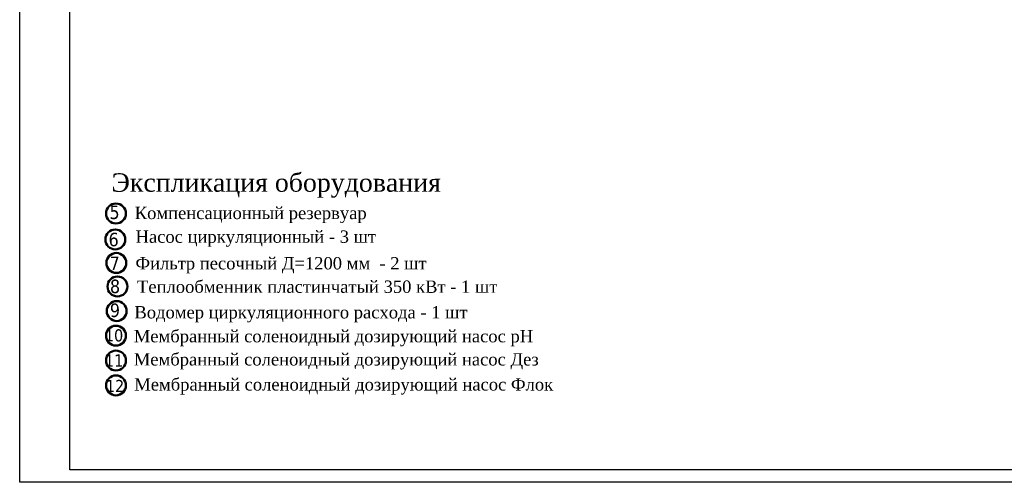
# Model space of a CAD drawing. Extents: x 4114239 to 5838486, y 780458 to 1383318.
# Tile 4 of 231: x 4308624 to 4347939, y 953781 to 972237. Entities that reach past the tile are written whole.
import ezdxf

# ---------------------------------------------------------------- set-up
doc = ezdxf.new("R2010")
doc.units = 0
doc.header["$MEASUREMENT"] = 0
for name, color, linetype, lineweight in [('1', 7, 'Continuous', 50), ('1-A', 1, 'Continuous', 40), ('Farmat', 7, 'Continuous', 30), ('разм', 7, 'Continuous', 18)]:
    doc.layers.add(name, color=color, linetype=linetype, lineweight=lineweight)
doc.layers.add('Отметки', color=7, linetype='Continuous', lineweight=0, true_color=0x221726)
doc.styles.add('таня', font='times.ttf', dxfattribs={"height": 280})

msp = doc.modelspace()

# ---------------------------------------------------------------- linework, layer by layer
at = {"layer": '1'}
for centre in [(4312467.8952, 964504.4214), (4312441.3169, 963469.3282), (4312484.1312, 962531.7049), (4312526.9456, 961594.0815), (4312497.9513, 960612.643), (4312468.9571, 959631.2045), (4312468.9571, 959631.2045), (4312468.9571, 959631.2045), (4312468.9571, 958638.9639), (4312468.9571, 957646.7234)]:
    msp.add_circle(centre, 397.4726, dxfattribs=at)
at = {"layer": 'Farmat', "color": 0, "linetype": 'ByBlock', "lineweight": 30}
msp.add_lwpolyline([(4310624.0252, 995280.7301), (4367524.0252, 995280.7301), (4367524.0252, 954280.7301), (4310624.0252, 954280.7301)], close=True, dxfattribs=at)
at = {"layer": 'разм', "color": 0, "lineweight": 25, "ltscale": 0.5}
msp.add_lwpolyline([(4308624.0252, 995780.7301), (4368024.0252, 995780.7301), (4368024.0252, 953780.7301), (4308624.0252, 953780.7301)], close=True, dxfattribs=at)

# ---------------------------------------------------------------- texts
at = {"layer": '1-A', "attachment_point": 9}
for s, insert, char_height in [('\\P{\\fTahoma|b0|i0|c204|p32;5}', (4312613.2473, 964274.0039), 539.136), ('\\P{\\fTahoma|b0|i0|c204|p32;6}', (4312577.6688, 963187.1619), 539.136), ('\\P{\\fTahoma|b0|i0|c204|p32;7}', (4312620.4832, 962249.5386), 539.136), ('\\P{\\fTahoma|b0|i0|c204|p32;8}', (4312633.0151, 961317.9671), 539.136), ('\\P{\\fTahoma|b0|i0|c204|p32;9}', (4312628.9289, 960363.5851), 539.136), ('\\P{\\fTahoma|b0|i0|c204|p32;10}', (4312757.1784, 959390.5001), 485.2224), ('\\P{\\fTahoma|b0|i0|c204|p32;11}', (4312757.1784, 958398.2596), 485.2224), ('\\P{\\fTahoma|b0|i0|c204|p32;12}', (4312796.0189, 957379.7953), 485.2224)]:
    msp.add_mtext(s, dxfattribs=dict(at, insert=insert, char_height=char_height))
at = {"layer": 'Отметки', "color": 0, "style": 'таня'}
for s, height, p in [('Экспликация оборудования', 735.92064, (4312289.5341, 965372.8418)), ('Компенсационный резервуар', 490.61376, (4313217.5166, 964280.9949)), ('Насос циркуляционный - 3 шт', 490.61376, (4313250.0466, 963336.499)), ('Фильтр песочный Д=1200 мм  - 2 шт', 490.61376, (4313245.9799, 962274.0018)), ('Теплообменник пластинчатый 350 кВт - 1 шт', 490.61376, (4313309.097, 961340.2272)), ('Водомер циркуляционного расхода - 1 шт', 490.61376, (4313204.3276, 960319.5371)), ('Мембранный соленоидный дозирующий насос рН  ', 490.61376, (4313180.0155, 959364.9894)), ('Мембранный соленоидный дозирующий насос Дез', 490.61376, (4313180.0155, 958440.7494)), ('Мембранный соленоидный дозирующий насос Флок  ', 490.61376, (4313198.7755, 957440.9894))]:
    msp.add_text(s, height=height, dxfattribs=at).set_placement(p)

doc.saveas('drawing.dxf')
